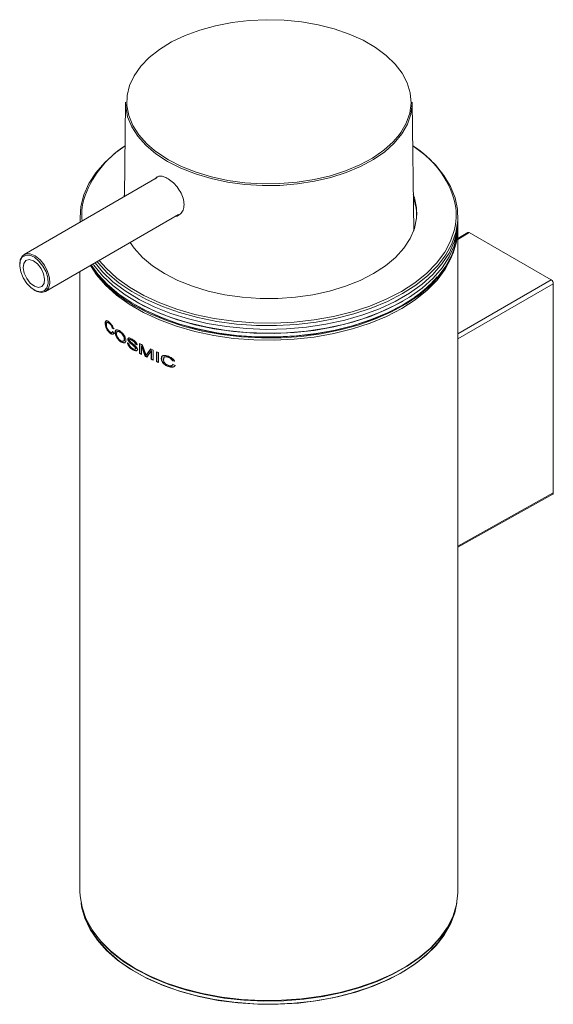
# Model space of a CAD drawing. Header units: millimetres. Extents: x -184 to 227, y 36 to 490.
# Tile 2 of 4: x 117 to 205, y 36 to 198. Entities that reach past the tile are written whole.
import ezdxf

# ---------------------------------------------------------------- set-up
doc = ezdxf.new("R2010")
doc.units = ezdxf.units.MM

msp = doc.modelspace()

# ---------------------------------------------------------------- linework, layer by layer
at = {"color": 7, "linetype": 'Continuous', "lineweight": 15}
for p, q in [((134.418, 184.258), (134.253, 168.828)), ((181.674, 163.208), (181.449, 184.258)), ((139.62, 171.926), (117.766, 159.31)), ((134.256, 169.129), (134.119, 168.75)), ((121.266, 153.248), (143.089, 165.845)), ((126.949, 165.643), (126.938, 164.605)), ((126.953, 164.613), (126.949, 165.032)), ((188.931, 164.399), (188.918, 165.643)), ((188.931, 163.789), (188.929, 164.032)), ((188.934, 54.914), (188.934, 163.514)), ((190.54, 162.908), (188.934, 161.948)), ((190.792, 162.885), (204.227, 155.129)), ((117.041, 157.707), (117.041, 157.544)), ((126.934, 156.519), (126.934, 54.914)), ((119.374, 153.503), (119.516, 153.421)), ((204.581, 120.222), (204.581, 154.517)), ((132.213, 147.259), (132.296, 147.291)), ((132.445, 147.113), (132.213, 147.259)), ((132.527, 147.146), (132.296, 147.291)), ((132.256, 146.669), (132.339, 146.701)), ((132.256, 146.669), (132.489, 146.42)), ((134.263, 145.469), (134.186, 145.432)), ((134.79, 145.42), (134.865, 145.458)), ((135.065, 145.259), (135.139, 145.298)), ((135.516, 145.225), (135.588, 145.264)), ((135.826, 144.247), (135.084, 144.879)), ((135.14, 145.067), (135.983, 144.341)), ((135.898, 144.287), (135.158, 144.918)), ((136.004, 144.643), (136.075, 144.684)), ((136.059, 143.891), (136.129, 143.932)), ((136.704, 143.079), (136.704, 144.712)), ((136.772, 143.121), (136.772, 144.675)), ((137.004, 144.299), (137.072, 144.342)), ((137.004, 144.299), (137.004, 142.918)), ((137.625, 142.598), (137.004, 144.299)), ((137.691, 142.642), (137.072, 144.342)), ((137.168, 144.465), (137.694, 143.051)), ((137.925, 142.957), (138.489, 143.814)), ((137.99, 143.001), (138.552, 143.859)), ((136.704, 143.079), (136.772, 143.121)), ((137.625, 142.598), (137.691, 142.642)), ((137.694, 143.051), (137.802, 142.758)), ((137.802, 142.758), (137.925, 142.957)), ((137.802, 142.758), (137.866, 142.802)), ((137.866, 142.802), (137.99, 143.001)), ((138.602, 143.511), (137.921, 142.452)), ((137.925, 142.957), (137.99, 143.001)), ((138.602, 143.511), (138.665, 143.556)), ((138.602, 142.129), (138.602, 143.511)), ((138.602, 142.129), (138.665, 142.174)), ((138.665, 142.174), (138.665, 143.556)), ((138.925, 143.616), (138.925, 141.983)), ((139.476, 141.741), (139.476, 143.374)), ((139.536, 141.788), (139.536, 143.349)), ((139.808, 143.235), (139.808, 141.601)), ((140.268, 142.242), (140.325, 142.29)), ((139.476, 141.741), (139.536, 141.788)), ((141.451, 140.942), (141.505, 140.991)), ((142.455, 141.793), (142.101, 141.863)), ((142.123, 141.209), (142.218, 141.337)), ((142.505, 141.843), (142.152, 141.913)), ((142.167, 141.287), (142.218, 141.337)), ((142.167, 141.287), (142.522, 141.114)), ((188.934, 111.33), (204.475, 119.992))]:
    msp.add_line(p, q, dxfattribs=at)
at = {"color": 8, "linetype": 'Continuous', "lineweight": 15}
for p, q in [((190.792, 162.885), (188.934, 161.774)), ((188.934, 146.3), (204.227, 155.129)), ((204.581, 154.517), (188.934, 145.483)), ((188.934, 111.501), (204.581, 120.222))]:
    msp.add_line(p, q, dxfattribs=at)
at = {"color": 7, "linetype": 'Continuous', "lineweight": 15, "flags": 128}
for points in [[(179.338, 178.998), (179.543, 179.281), (180.455, 180.852), (181.026, 182.476), (181.247, 184.129), (181.114, 185.784), (180.63, 187.417), (179.802, 189.004), (178.643, 190.52), (177.169, 191.943), (175.404, 193.25), (173.374, 194.421), (171.11, 195.44), (168.647, 196.291), (166.02, 196.96), (163.272, 197.438), (160.442, 197.718), (157.574, 197.794), (154.712, 197.667), (151.899, 197.337), (149.177, 196.811), (146.588, 196.095), (144.171, 195.201), (141.962, 194.142), (139.996, 192.935), (138.301, 191.597), (136.904, 190.149), (135.826, 188.613), (135.083, 187.013), (134.686, 185.371), (134.642, 183.714), (134.951, 182.067), (135.608, 180.453), (136.604, 178.899), (137.923, 177.427), (139.132, 176.376)], [(141.305, 174.575), (139.388, 175.827), (137.751, 177.206), (136.421, 178.69), (135.417, 180.258), (134.754, 181.885), (134.443, 183.547), (134.418, 184.258)], [(181.449, 184.258), (181.447, 183.965), (181.224, 182.298), (180.648, 180.66), (179.728, 179.075), (178.478, 177.568), (176.916, 176.161), (175.066, 174.875), (172.957, 173.73), (170.62, 172.743), (168.09, 171.93), (165.407, 171.302), (162.61, 170.869), (159.742, 170.639), (156.847, 170.613), (153.969, 170.793), (151.15, 171.175), (148.435, 171.755), (145.863, 172.523), (143.475, 173.468), (141.305, 174.575)], [(126.988, 164.633), (126.951, 165.293), (127.083, 167.195), (127.564, 169.079), (128.389, 170.922), (129.549, 172.705), (131.03, 174.406), (132.816, 176.006), (134.342, 177.128)], [(181.525, 177.128), (183.522, 175.619), (185.234, 173.992), (186.637, 172.268), (187.715, 170.469), (188.455, 168.614), (188.85, 166.723), (188.894, 164.819), (188.587, 162.924), (187.933, 161.057), (186.939, 159.242), (185.617, 157.498), (183.981, 155.845), (182.049, 154.301), (179.845, 152.885)], [(175.088, 156.183), (177.03, 157.448), (178.694, 158.84), (180.055, 160.338), (181.094, 161.919), (181.794, 163.561), (182.147, 165.24), (182.147, 166.931), (181.794, 168.609), (181.611, 169.129)], [(188.918, 165.032), (188.784, 163.258), (188.303, 161.374), (187.477, 159.531), (186.317, 157.748), (184.836, 156.047), (183.049, 154.447), (180.978, 152.965), (178.646, 151.619), (176.079, 150.423), (173.307, 149.392), (170.36, 148.536), (167.273, 147.867), (164.079, 147.39), (160.817, 147.112), (157.521, 147.036), (154.23, 147.163), (150.981, 147.491), (147.811, 148.016), (144.756, 148.733), (141.85, 149.633), (139.126, 150.707), (136.615, 151.942), (134.346, 153.323), (132.344, 154.836), (130.632, 156.464), (129.403, 157.945)], [(129.075, 157.756), (129.217, 157.55), (130.621, 155.826), (132.334, 154.198), (134.337, 152.684), (136.607, 151.302), (139.119, 150.067), (141.845, 148.993), (144.752, 148.093), (147.809, 147.376), (150.981, 146.85), (154.231, 146.522), (157.523, 146.396), (160.82, 146.472), (164.084, 146.75), (167.279, 147.227), (170.368, 147.897), (173.315, 148.753), (176.089, 149.785), (178.657, 150.981), (180.99, 152.328), (183.061, 153.81), (184.848, 155.412), (186.331, 157.113), (187.491, 158.897), (188.316, 160.741), (188.797, 162.625), (188.931, 164.399)], [(130.067, 158.328), (131.204, 157.049), (132.995, 155.431), (135.078, 153.936), (137.429, 152.578), (140.021, 151.376), (142.822, 150.342), (145.801, 149.49), (148.922, 148.828), (152.149, 148.365), (155.444, 148.106), (158.767, 148.054), (162.081, 148.21), (165.347, 148.572), (168.525, 149.135), (171.579, 149.894), (174.473, 150.839), (177.174, 151.959), (179.649, 153.24), (181.869, 154.669), (183.808, 156.228), (185.444, 157.899), (186.758, 159.663), (187.734, 161.497), (188.36, 163.383), (188.424, 163.673)], [(136.013, 150.86), (138.467, 149.586), (141.142, 148.471), (144.007, 147.526), (147.03, 146.762), (150.176, 146.187), (153.41, 145.81), (156.696, 145.632), (159.995, 145.658), (163.271, 145.885), (166.487, 146.313), (169.606, 146.935), (172.592, 147.745), (175.413, 148.734), (178.035, 149.89), (180.43, 151.201), (182.569, 152.651), (184.43, 154.224), (185.99, 155.903), (187.233, 157.668), (188.143, 159.499), (188.711, 161.375), (188.931, 163.276), (188.932, 163.707)], [(179.853, 151.025), (182.058, 152.442), (183.991, 153.986), (185.628, 155.64), (186.951, 157.385), (187.946, 159.201), (188.6, 161.068), (188.907, 162.964), (188.927, 163.984)], [(128.651, 157.511), (129.64, 155.998), (131.122, 154.273), (132.918, 152.651), (135.007, 151.15), (137.366, 149.789), (139.965, 148.583), (142.775, 147.546), (145.763, 146.691), (148.893, 146.027), (152.129, 145.562), (155.434, 145.302), (158.768, 145.25), (162.092, 145.406), (165.367, 145.769), (168.555, 146.334), (171.618, 147.095), (174.521, 148.043), (177.23, 149.166), (179.712, 150.451), (181.939, 151.884), (183.885, 153.448), (185.526, 155.124), (186.844, 156.893), (187.823, 158.733), (188.352, 160.233)], [(135.156, 161.266), (135.814, 160.336), (137.175, 158.838), (138.839, 157.447), (140.782, 156.181), (142.975, 155.06), (145.386, 154.099), (147.979, 153.314), (150.718, 152.714), (153.563, 152.309), (156.471, 152.106), (159.4, 152.106), (162.308, 152.31), (165.152, 152.715), (167.891, 153.314), (170.485, 154.1), (172.895, 155.061), (175.088, 156.183)], [(117.041, 157.707), (117.137, 158.441), (117.488, 159.087), (118.058, 159.43), (118.787, 159.431), (119.594, 159.09), (120.393, 158.445), (121.097, 157.565), (121.63, 156.545), (121.933, 155.497), (121.975, 154.533), (121.75, 153.759), (121.283, 153.258), (120.625, 153.084), (119.846, 153.256), (119.516, 153.421)], [(117.044, 157.405), (117.209, 156.443), (117.609, 155.455), (118.2, 154.547), (118.918, 153.818), (119.686, 153.347), (120.42, 153.185), (121.041, 153.349), (121.481, 153.821), (121.693, 154.552), (121.654, 155.46), (121.367, 156.448), (120.865, 157.41), (120.202, 158.239), (119.448, 158.848), (118.687, 159.169), (118, 159.168), (117.462, 158.845), (117.132, 158.236), (117.044, 157.405)], [(117.609, 157.112), (117.778, 156.242), (118.19, 155.366), (118.782, 154.616), (119.465, 154.106), (120.134, 153.915), (120.687, 154.072), (121.04, 154.552), (121.14, 155.282), (120.971, 156.152), (120.559, 157.028), (119.967, 157.779), (119.284, 158.288), (118.616, 158.479), (118.062, 158.323), (117.709, 157.843), (117.609, 157.112)], [(128.786, 157.589), (129.878, 156.068), (131.439, 154.39), (133.299, 152.817), (135.439, 151.366), (137.833, 150.056), (140.455, 148.9), (143.276, 147.911), (146.262, 147.101), (149.38, 146.478), (152.596, 146.051), (155.872, 145.823), (159.171, 145.798), (162.456, 145.975), (165.69, 146.353), (168.837, 146.927), (171.859, 147.691), (174.724, 148.636), (177.399, 149.752), (179.853, 151.025)], [(179.845, 152.885), (177.392, 151.612), (174.719, 150.497), (171.855, 149.552), (168.834, 148.788), (165.689, 148.214), (162.457, 147.837), (159.173, 147.659), (155.875, 147.685), (152.6, 147.912), (149.386, 148.339), (146.269, 148.961), (143.284, 149.771), (140.465, 150.759), (137.844, 151.914), (135.45, 153.224), (133.311, 154.674), (131.451, 156.246), (129.891, 157.924), (129.725, 158.131)], [(135.982, 151.042), (137.366, 150.279), (139.965, 149.073), (142.775, 148.036), (145.763, 147.181), (148.893, 146.517), (152.129, 146.052), (155.434, 145.792), (158.768, 145.74), (162.092, 145.896), (165.367, 146.259), (168.555, 146.824), (171.618, 147.585), (174.521, 148.532), (177.23, 149.656), (177.982, 150.016)], [(179.933, 151.682), (179.713, 151.553), (177.231, 150.268), (174.522, 149.144), (171.62, 148.197), (168.556, 147.436), (165.369, 146.871), (162.094, 146.508), (158.77, 146.351), (155.436, 146.403), (152.132, 146.663), (148.896, 147.128), (145.765, 147.791), (142.778, 148.647), (139.968, 149.683), (137.369, 150.889), (136.161, 151.549)], [(179.933, 151.072), (179.711, 150.942), (177.229, 149.656), (174.52, 148.533), (171.618, 147.586), (168.554, 146.825), (165.366, 146.26), (162.091, 145.897), (158.768, 145.741), (155.434, 145.793), (152.13, 146.053), (148.894, 146.518), (145.763, 147.182), (142.776, 148.037), (139.966, 149.074), (137.367, 150.28), (136.161, 150.939)], [(131.061, 148.026), (131.105, 148.04), (131.148, 148.054)], [(131.782, 147.975), (131.824, 147.991), (131.866, 148.006)], [(131.796, 146.476), (131.838, 146.492), (131.88, 146.507)], [(132.489, 146.42), (132.53, 146.436), (132.571, 146.453)], [(132.695, 146.523), (132.736, 146.539), (132.777, 146.556)], [(133.629, 146.569), (133.59, 146.552), (133.55, 146.534)], [(133.548, 145.049), (133.587, 145.067), (133.627, 145.085)], [(135.084, 144.879), (135.121, 144.898), (135.158, 144.918)], [(135.578, 143.7), (135.614, 143.72), (135.65, 143.74)], [(135.826, 144.247), (135.862, 144.267), (135.898, 144.287)], [(136.351, 143.736), (136.386, 143.757), (136.421, 143.778)], [(140.607, 142.109), (140.635, 142.133), (140.663, 142.157)], [(141.429, 142.436), (141.456, 142.461), (141.482, 142.485)], [(142.101, 141.863), (142.127, 141.888), (142.152, 141.913)], [(142.522, 141.114), (142.547, 141.139), (142.572, 141.165)], [(126.934, 54.914), (126.958, 54.2), (127.265, 52.303), (127.92, 50.436), (128.914, 48.62), (130.238, 46.874), (131.875, 45.221), (133.807, 43.676), (136.013, 42.26)], [(136.013, 42.26), (138.467, 40.986), (141.142, 39.871), (144.007, 38.926), (147.03, 38.162), (150.176, 37.587), (153.41, 37.21), (156.696, 37.032), (159.995, 37.058), (163.271, 37.285), (166.487, 37.713), (169.606, 38.335), (172.592, 39.145), (175.413, 40.134), (178.035, 41.29), (180.43, 42.601), (182.569, 44.051), (184.43, 45.624), (185.99, 47.303), (187.233, 49.068), (188.143, 50.899), (188.711, 52.775), (188.931, 54.676), (188.934, 54.914)], [(127.11, 53.008), (127.205, 52.383), (127.725, 50.508)], [(127.725, 50.508), (128.587, 48.676), (129.782, 46.907), (131.295, 45.221), (133.111, 43.637), (135.207, 42.174), (137.562, 40.848), (140.147, 39.674), (142.933, 38.666), (145.89, 37.833), (148.983, 37.187), (152.177, 36.735), (155.436, 36.481), (158.724, 36.428), (162.003, 36.578), (165.236, 36.928), (168.386, 37.474), (171.418, 38.211), (174.297, 39.129), (176.99, 40.219), (179.468, 41.468), (181.701, 42.862), (183.665, 44.385), (185.338, 46.02), (186.7, 47.748), (187.736, 49.55), (188.435, 51.405), (188.757, 53.008)], [(188.074, 50.728), (187.884, 50.206), (186.98, 48.36), (185.735, 46.58), (184.164, 44.889), (182.286, 43.306), (180.122, 41.849), (177.698, 40.536), (175.042, 39.382), (172.186, 38.4), (169.163, 37.603), (166.008, 36.999), (162.758, 36.595), (159.452, 36.396), (156.127, 36.405), (152.824, 36.622), (149.581, 37.043), (146.436, 37.665), (143.426, 38.478), (140.586, 39.476), (137.949, 40.644), (135.546, 41.97), (133.406, 43.439), (131.554, 45.032), (130.011, 46.732), (128.795, 48.518), (127.921, 50.369)], [(186.885, 48.516), (186.059, 47.363), (184.539, 45.679), (182.718, 44.098), (180.616, 42.637), (178.258, 41.314), (175.668, 40.143), (172.878, 39.138), (169.919, 38.309), (166.824, 37.667), (163.628, 37.218), (160.367, 36.968), (157.079, 36.919), (153.801, 37.073), (150.569, 37.427), (147.421, 37.977), (144.392, 38.717), (141.517, 39.638), (138.827, 40.731), (136.354, 41.983), (134.125, 43.38), (132.167, 44.905), (130.5, 46.542), (129.144, 48.272), (128.982, 48.516)]]:
    msp.add_lwpolyline(points, dxfattribs=at)
at = {"color": 8, "linetype": 'Continuous', "lineweight": 15, "flags": 128}
for points in [[(141.447, 174.818), (143.598, 173.721), (145.966, 172.784), (148.516, 172.023), (151.208, 171.448), (154.003, 171.068), (156.857, 170.89), (159.727, 170.916), (162.57, 171.145), (165.343, 171.573), (168.004, 172.196), (170.512, 173.002), (172.829, 173.98), (174.92, 175.116), (176.754, 176.391), (178.303, 177.786), (179.338, 178.998)], [(139.132, 176.376), (139.545, 176.06), (141.447, 174.818)]]:
    msp.add_lwpolyline(points, dxfattribs=at)
at = {"color": 7, "linetype": 'Continuous', "lineweight": 15}
for centre, radius, start, end in [((143.065, 163.361), 16.292, 122.37191, 162.33224), ((173.26, 163.74), 15.728, 15.85854, 58.29608), ((173.707, 165.43), 8.486, 2.35274, 21.21681), ((145.477, 168.533), 20.048, 213.23867, 241.83187), ((168.842, 170.395), 22.29, 298.37393, 318.5073), ((149.367, 167.28), 26.811, 236.89072, 237.58692), ((150.785, 170.227), 29.547, 239.98324, 240.63479), ((150.814, 170.197), 29.465, 239.98437, 240.63563), ((151.511, 172.007), 31.053, 241.5205, 242.49168), ((152.96, 174.941), 34.326, 245.06589, 245.86452), ((151.43, 170.223), 30.881, 241.51852, 242.15156), ((151.475, 170.222), 30.833, 241.51963, 242.15163), ((152.296, 171.91), 32.779, 243.41179, 243.98799), ((152.22, 171.667), 32.459, 243.4099, 243.9899), ((152.995, 173.384), 34.409, 245.27404, 245.86368), ((153.017, 173.342), 34.313, 245.275, 245.86438), ((153.688, 176.595), 36.133, 246.83899, 247.40904), ((153.688, 174.962), 36.133, 246.83899, 247.40904), ((153.634, 174.74), 35.842, 246.83783, 247.41066)]:
    msp.add_arc(centre, radius, start, end, dxfattribs=at)
at = {"color": 8, "linetype": 'Continuous', "lineweight": 15}
for centre, radius, start, end in [((137.625, 165.771), 10.398, 165.88863, 185.36977), ((178.309, 165.775), 10.331, 348.26022, 12.65534)]:
    msp.add_arc(centre, radius, start, end, dxfattribs=at)
at = {"color": 7, "linetype": 'Continuous', "lineweight": 15}
for centre, ratio, start_param, end_param in [((190.792, 162.476), 0.5773376, 5.4979065, 6.291912), ((204.227, 154.721), 0.5774255, 3.9271102, 5.4978303), ((204.227, 120.426), 0.5773376, 3.132866, 3.927034)]:
    msp.add_ellipse(centre, major_axis=(-0.25, 0.433), ratio=ratio, start_param=start_param, end_param=end_param, dxfattribs=at)
for points, knots in [([(139.264, 171.72), (139.408, 171.865), (139.705, 172.165), (140.333, 172.189), (140.8, 172.01), (140.993, 171.936)], [0, 0, 0, 0, 0.3554562, 0.7333684, 1, 1, 1, 1]), ([(140.993, 171.936), (141.278, 171.777), (141.847, 171.459), (142.697, 170.628), (143.411, 169.633), (143.891, 168.54), (144.059, 167.476), (143.893, 166.543), (143.409, 165.9), (142.947, 165.573), (142.657, 165.589), (142.645, 165.589)], [0, 0, 0, 0, 0.1238505, 0.2476797, 0.3721563, 0.4975449, 0.6223821, 0.7460027, 0.869699, 0.9947311, 1, 1, 1, 1]), ([(131.061, 148.026), (131.064, 148.089), (131.069, 148.216), (131.119, 148.35), (131.197, 148.427), (131.331, 148.451), (131.533, 148.37), (131.705, 148.227), (131.792, 148.155)], [0, 0, 0, 0, 0.1250237, 0.2499106, 0.3724796, 0.4999945, 0.7487636, 1, 1, 1, 1]), ([(131.796, 146.476), (131.708, 146.561), (131.532, 146.731), (131.326, 147.041), (131.193, 147.339), (131.12, 147.577), (131.07, 147.814), (131.064, 147.955), (131.061, 148.026)], [0, 0, 0, 0, 0.2504915, 0.4997336, 0.6248133, 0.7498871, 0.8749859, 1, 1, 1, 1]), ([(131.148, 148.054), (131.151, 148.118), (131.156, 148.245), (131.205, 148.378), (131.282, 148.459), (131.351, 148.464), (131.386, 148.467)], [0, 0, 0, 0, 0.2502837, 0.5001825, 0.7452836, 1, 1, 1, 1]), ([(131.88, 146.507), (131.793, 146.592), (131.617, 146.761), (131.412, 147.071), (131.279, 147.368), (131.206, 147.606), (131.157, 147.843), (131.151, 147.984), (131.148, 148.054)], [0, 0, 0, 0, 0.2501199, 0.4992588, 0.62434, 0.7494786, 0.8747167, 1, 1, 1, 1]), ([(131.782, 147.975), (131.719, 148.029), (131.593, 148.135), (131.446, 148.183), (131.352, 148.148), (131.287, 148.046), (131.276, 147.911), (131.268, 147.822)], [0, 0, 0, 0, 0.2506562, 0.5004244, 0.6256572, 0.7507399, 1, 1, 1, 1]), ([(131.268, 147.822), (131.274, 147.719), (131.282, 147.562), (131.345, 147.331), (131.436, 147.11), (131.584, 146.877), (131.711, 146.748), (131.775, 146.684)], [0, 0, 0, 0, 0.2494565, 0.3765098, 0.4997742, 0.7495008, 1, 1, 1, 1]), ([(131.866, 148.006), (131.804, 148.059), (131.678, 148.164), (131.529, 148.218), (131.463, 148.182), (131.441, 148.17)], [0, 0, 0, 0, 0.4004472, 0.7996562, 1, 1, 1, 1]), ([(132.213, 147.259), (132.191, 147.334), (132.147, 147.484), (132.034, 147.69), (131.909, 147.853), (131.824, 147.935), (131.782, 147.975)], [0, 0, 0, 0, 0.24972236, 0.49914437, 0.74938157, 1, 1, 1, 1]), ([(131.792, 148.155), (131.919, 148.028), (132.11, 147.837), (132.309, 147.493), (132.4, 147.278), (132.43, 147.168), (132.445, 147.113)], [0, 0, 0, 0, 0.4992024, 0.7492636, 0.8746364, 1, 1, 1, 1]), ([(132.296, 147.291), (132.274, 147.366), (132.23, 147.516), (132.118, 147.722), (131.993, 147.885), (131.909, 147.966), (131.866, 148.006)], [0, 0, 0, 0, 0.25005047, 0.49951379, 0.74959557, 1, 1, 1, 1]), ([(132.695, 146.523), (132.698, 146.588), (132.704, 146.719), (132.758, 146.864), (132.849, 146.951), (133.006, 146.989), (133.244, 146.93), (133.447, 146.792), (133.549, 146.723)], [0, 0, 0, 0, 0.1250938, 0.2500405, 0.3695592, 0.5001257, 0.7497498, 1, 1, 1, 1]), ([(132.777, 146.556), (132.78, 146.621), (132.785, 146.752), (132.838, 146.9), (132.901, 146.95), (132.931, 146.974)], [0, 0, 0, 0, 0.3386552, 0.6767771, 1, 1, 1, 1]), ([(131.775, 146.684), (131.824, 146.643), (131.921, 146.561), (132.064, 146.503), (132.193, 146.519), (132.235, 146.619), (132.256, 146.669)], [0, 0, 0, 0, 0.2507454, 0.5011142, 0.7506593, 1, 1, 1, 1]), ([(132.489, 146.42), (132.455, 146.356), (132.387, 146.229), (132.201, 146.219), (132, 146.305), (131.864, 146.419), (131.796, 146.476)], [0, 0, 0, 0, 0.2492058, 0.4988918, 0.7492695, 1, 1, 1, 1]), ([(132.571, 146.453), (132.537, 146.389), (132.47, 146.261), (132.284, 146.251), (132.084, 146.337), (131.948, 146.45), (131.88, 146.507)], [0, 0, 0, 0, 0.2495516, 0.4992684, 0.7494891, 1, 1, 1, 1]), ([(132.231, 146.566), (132.243, 146.567), (132.297, 146.574), (132.321, 146.645), (132.339, 146.701)], [0, 0, 0, 0, 0.21933976, 1, 1, 1, 1]), ([(133.548, 145.049), (133.449, 145.13), (133.252, 145.29), (133.021, 145.586), (132.865, 145.862), (132.773, 146.086), (132.708, 146.315), (132.7, 146.453), (132.695, 146.523)], [0, 0, 0, 0, 0.2502051, 0.500004, 0.6285727, 0.7501401, 0.875121, 1, 1, 1, 1]), ([(133.627, 145.085), (133.528, 145.165), (133.331, 145.325), (133.102, 145.619), (132.947, 145.894), (132.855, 146.118), (132.789, 146.349), (132.781, 146.487), (132.777, 146.556)], [0, 0, 0, 0, 0.2499093, 0.4995057, 0.6249617, 0.7497232, 0.8748792, 1, 1, 1, 1]), ([(133.55, 146.534), (133.474, 146.584), (133.322, 146.685), (133.146, 146.722), (133.029, 146.685), (132.971, 146.6), (132.94, 146.476), (132.937, 146.378), (132.936, 146.328)], [0, 0, 0, 0, 0.25015474, 0.49990234, 0.62478681, 0.74968244, 0.87475902, 1, 1, 1, 1]), ([(132.936, 146.328), (132.936, 146.304), (132.937, 146.254), (132.949, 146.15), (132.981, 146.013), (133.046, 145.846), (133.158, 145.641), (133.328, 145.416), (133.474, 145.298), (133.547, 145.238)], [0, 0, 0, 0, 0.06265229, 0.12528655, 0.25021992, 0.36969166, 0.50026979, 0.74986331, 1, 1, 1, 1]), ([(133.629, 146.569), (133.553, 146.619), (133.402, 146.718), (133.223, 146.762), (133.141, 146.723), (133.114, 146.71)], [0, 0, 0, 0, 0.4002102, 0.7999432, 1, 1, 1, 1]), ([(133.547, 145.238), (133.622, 145.189), (133.772, 145.09), (133.953, 145.06), (134.073, 145.1), (134.141, 145.174), (134.18, 145.288), (134.184, 145.384), (134.186, 145.432)], [0, 0, 0, 0, 0.250191, 0.4997516, 0.6284684, 0.7498372, 0.8748332, 1, 1, 1, 1]), ([(133.549, 146.723), (133.651, 146.642), (133.853, 146.479), (134.103, 146.185), (134.273, 145.91), (134.374, 145.686), (134.441, 145.457), (134.448, 145.319), (134.452, 145.25)], [0, 0, 0, 0, 0.2502106, 0.4999916, 0.628128, 0.7500595, 0.874997, 1, 1, 1, 1]), ([(134.186, 145.432), (134.184, 145.482), (134.18, 145.584), (134.139, 145.751), (134.073, 145.919), (133.954, 146.128), (133.774, 146.353), (133.625, 146.473), (133.55, 146.534)], [0, 0, 0, 0, 0.1251238, 0.2501668, 0.3734396, 0.5002849, 0.7498815, 1, 1, 1, 1]), ([(134.263, 145.469), (134.261, 145.519), (134.256, 145.621), (134.216, 145.788), (134.15, 145.956), (134.032, 146.165), (133.852, 146.389), (133.704, 146.509), (133.629, 146.569)], [0, 0, 0, 0, 0.12535691, 0.25059067, 0.37396751, 0.5008154, 0.75020455, 1, 1, 1, 1]), ([(134.057, 145.112), (134.089, 145.12), (134.151, 145.135), (134.218, 145.212), (134.257, 145.325), (134.261, 145.421), (134.263, 145.469)], [0, 0, 0, 0, 0.2570331, 0.4995942, 0.7495859, 1, 1, 1, 1]), ([(134.79, 145.42), (134.791, 145.441), (134.794, 145.484), (134.82, 145.551), (134.875, 145.602), (134.963, 145.626), (135.164, 145.606), (135.354, 145.502), (135.505, 145.42)], [0, 0, 0, 0, 0.0625908, 0.1251936, 0.2500974, 0.3685372, 0.5004975, 1, 1, 1, 1]), ([(135.084, 144.879), (135.015, 144.956), (134.91, 145.072), (134.822, 145.248), (134.794, 145.35), (134.791, 145.396), (134.79, 145.42)], [0, 0, 0, 0, 0.49977205, 0.75032512, 0.87384078, 1, 1, 1, 1]), ([(134.865, 145.458), (134.866, 145.48), (134.868, 145.522), (134.894, 145.589), (134.949, 145.642), (135.007, 145.653), (135.036, 145.658)], [0, 0, 0, 0, 0.17001315, 0.34000242, 0.67889781, 1, 1, 1, 1]), ([(135.158, 144.918), (135.089, 144.995), (134.984, 145.11), (134.897, 145.286), (134.869, 145.388), (134.866, 145.435), (134.865, 145.458)], [0, 0, 0, 0, 0.4993336, 0.7499669, 0.8736351, 1, 1, 1, 1]), ([(135.516, 145.225), (135.424, 145.278), (135.287, 145.358), (135.141, 145.37), (135.086, 145.336), (135.068, 145.298), (135.066, 145.272), (135.065, 145.259)], [0, 0, 0, 0, 0.5005791, 0.7499973, 0.8748144, 0.9374547, 1, 1, 1, 1]), ([(135.065, 145.259), (135.066, 145.244), (135.068, 145.213), (135.085, 145.161), (135.109, 145.112), (135.13, 145.082), (135.14, 145.067)], [0, 0, 0, 0, 0.249849, 0.4994556, 0.7494912, 1, 1, 1, 1]), ([(135.588, 145.264), (135.497, 145.318), (135.36, 145.398), (135.215, 145.409), (135.16, 145.375), (135.141, 145.337), (135.14, 145.311), (135.139, 145.298)], [0, 0, 0, 0, 0.5002113, 0.749598, 0.8745407, 0.9373045, 1, 1, 1, 1]), ([(135.505, 145.42), (135.667, 145.313), (135.873, 145.178), (136.099, 144.93), (136.197, 144.787), (136.275, 144.63), (136.289, 144.527), (136.296, 144.476)], [0, 0, 0, 0, 0.4997328, 0.6308254, 0.7503232, 0.8752932, 1, 1, 1, 1]), ([(136.075, 144.684), (136.069, 144.716), (136.057, 144.78), (136.012, 144.877), (135.953, 144.966), (135.815, 145.12), (135.688, 145.2), (135.588, 145.264)], [0, 0, 0, 0, 0.1253162, 0.2504128, 0.3699304, 0.5008158, 1, 1, 1, 1]), ([(134.452, 145.25), (134.448, 145.186), (134.44, 145.057), (134.373, 144.919), (134.272, 144.832), (134.101, 144.792), (133.851, 144.852), (133.649, 144.983), (133.548, 145.049)], [0, 0, 0, 0, 0.1249593, 0.2498942, 0.3727659, 0.5000124, 0.7498026, 1, 1, 1, 1]), ([(134.337, 144.878), (134.298, 144.864), (134.178, 144.823), (133.928, 144.89), (133.727, 145.02), (133.627, 145.085)], [0, 0, 0, 0, 0.1928822, 0.5961858, 1, 1, 1, 1]), ([(135.578, 143.7), (135.391, 143.824), (135.156, 143.979), (134.916, 144.286), (134.815, 144.46), (134.74, 144.647), (134.728, 144.764), (134.722, 144.823)], [0, 0, 0, 0, 0.4993027, 0.6289923, 0.7500062, 0.8750634, 1, 1, 1, 1]), ([(135.65, 143.74), (135.464, 143.863), (135.229, 144.018), (134.99, 144.325), (134.89, 144.499), (134.815, 144.685), (134.803, 144.802), (134.797, 144.861)], [0, 0, 0, 0, 0.4988491, 0.6285138, 0.749576, 0.8748009, 1, 1, 1, 1]), ([(134.996, 144.646), (135.002, 144.607), (135.015, 144.528), (135.059, 144.407), (135.127, 144.292), (135.287, 144.09), (135.443, 143.982), (135.566, 143.896)], [0, 0, 0, 0, 0.1253556, 0.2505103, 0.3659352, 0.5009584, 1, 1, 1, 1]), ([(136.004, 144.643), (135.998, 144.675), (135.986, 144.739), (135.941, 144.836), (135.881, 144.925), (135.743, 145.079), (135.616, 145.16), (135.516, 145.225)], [0, 0, 0, 0, 0.1250591, 0.2499964, 0.3694534, 0.5003993, 1, 1, 1, 1]), ([(135.566, 143.896), (135.666, 143.843), (135.793, 143.775), (135.932, 143.762), (135.995, 143.775), (136.035, 143.808), (136.056, 143.849), (136.058, 143.877), (136.059, 143.891)], [0, 0, 0, 0, 0.4995238, 0.6343009, 0.7499362, 0.8748163, 0.9373891, 1, 1, 1, 1]), ([(136.351, 143.736), (136.35, 143.714), (136.347, 143.669), (136.318, 143.598), (136.257, 143.541), (136.16, 143.51), (135.941, 143.513), (135.738, 143.618), (135.578, 143.7)], [0, 0, 0, 0, 0.0625998, 0.1252606, 0.2502517, 0.3672704, 0.5008022, 1, 1, 1, 1]), ([(136.233, 143.557), (136.195, 143.555), (136.015, 143.547), (135.811, 143.655), (135.65, 143.74)], [0, 0, 0, 0, 0.2111173, 1, 1, 1, 1]), ([(136.059, 143.891), (136.058, 143.908), (136.055, 143.94), (136.037, 143.993), (136.01, 144.044), (135.944, 144.138), (135.878, 144.199), (135.826, 144.247)], [0, 0, 0, 0, 0.1250798, 0.2499726, 0.3702313, 0.5003108, 1, 1, 1, 1]), ([(136.129, 143.932), (136.128, 143.949), (136.126, 143.981), (136.107, 144.034), (136.081, 144.085), (136.015, 144.179), (135.95, 144.239), (135.898, 144.287)], [0, 0, 0, 0, 0.1253115, 0.2503685, 0.3707185, 0.500752, 1, 1, 1, 1]), ([(135.983, 144.341), (136.069, 144.257), (136.177, 144.151), (136.279, 143.989), (136.32, 143.904), (136.341, 143.832), (136.35, 143.776), (136.351, 143.75), (136.351, 143.736)], [0, 0, 0, 0, 0.4990618, 0.6286477, 0.7495706, 0.8746361, 0.9373117, 1, 1, 1, 1]), ([(136.006, 143.806), (136.025, 143.809), (136.066, 143.815), (136.105, 143.849), (136.126, 143.89), (136.128, 143.918), (136.129, 143.932)], [0, 0, 0, 0, 0.3158822, 0.6573547, 0.8285883, 1, 1, 1, 1]), ([(140.268, 142.242), (140.273, 142.307), (140.281, 142.435), (140.363, 142.586), (140.49, 142.69), (140.709, 142.76), (141.035, 142.747), (141.307, 142.662), (141.445, 142.619)], [0, 0, 0, 0, 0.12502363, 0.24991083, 0.37247974, 0.4999942, 0.74876349, 1, 1, 1, 1]), ([(141.451, 140.942), (141.312, 140.997), (141.034, 141.108), (140.701, 141.348), (140.485, 141.601), (140.364, 141.813), (140.283, 142.034), (140.273, 142.173), (140.268, 142.242)], [0, 0, 0, 0, 0.2504915, 0.4997331, 0.6248134, 0.7498871, 0.8749859, 1, 1, 1, 1]), ([(140.325, 142.29), (140.33, 142.354), (140.339, 142.482), (140.418, 142.636), (140.507, 142.698), (140.551, 142.728)], [0, 0, 0, 0, 0.3358232, 0.6711298, 1, 1, 1, 1]), ([(141.505, 140.991), (141.366, 141.046), (141.088, 141.157), (140.756, 141.396), (140.541, 141.648), (140.421, 141.861), (140.34, 142.081), (140.33, 142.22), (140.325, 142.29)], [0, 0, 0, 0, 0.2501201, 0.4992585, 0.62434, 0.7494788, 0.8747167, 1, 1, 1, 1]), ([(141.429, 142.436), (141.329, 142.468), (141.13, 142.533), (140.894, 142.531), (140.743, 142.464), (140.637, 142.339), (140.619, 142.201), (140.607, 142.109)], [0, 0, 0, 0, 0.250655, 0.5004247, 0.6256572, 0.7507398, 1, 1, 1, 1]), ([(140.607, 142.109), (140.616, 142.008), (140.629, 141.855), (140.732, 141.645), (140.878, 141.455), (141.116, 141.272), (141.317, 141.186), (141.418, 141.142)], [0, 0, 0, 0, 0.24945689, 0.37650952, 0.49977419, 0.74950111, 1, 1, 1, 1]), ([(141.482, 142.485), (141.383, 142.517), (141.184, 142.581), (140.949, 142.579), (140.798, 142.512), (140.692, 142.387), (140.675, 142.249), (140.663, 142.157)], [0, 0, 0, 0, 0.2503241, 0.4998721, 0.6251088, 0.7503104, 1, 1, 1, 1]), ([(142.101, 141.863), (142.067, 141.931), (141.999, 142.066), (141.824, 142.235), (141.629, 142.357), (141.496, 142.41), (141.429, 142.436)], [0, 0, 0, 0, 0.2497222, 0.4991433, 0.7493803, 1, 1, 1, 1]), ([(141.445, 142.619), (141.644, 142.534), (141.943, 142.408), (142.249, 142.129), (142.387, 141.943), (142.432, 141.843), (142.455, 141.793)], [0, 0, 0, 0, 0.4992027, 0.7492624, 0.8746356, 1, 1, 1, 1]), ([(142.152, 141.913), (142.118, 141.981), (142.05, 142.116), (141.877, 142.285), (141.682, 142.406), (141.549, 142.459), (141.482, 142.485)], [0, 0, 0, 0, 0.25005062, 0.49951502, 0.74959718, 1, 1, 1, 1]), ([(141.418, 141.142), (141.495, 141.118), (141.648, 141.069), (141.87, 141.058), (142.07, 141.116), (142.135, 141.23), (142.167, 141.287)], [0, 0, 0, 0, 0.2507465, 0.5011139, 0.7506591, 1, 1, 1, 1]), ([(142.522, 141.114), (142.471, 141.04), (142.368, 140.89), (142.083, 140.819), (141.772, 140.839), (141.558, 140.907), (141.451, 140.942)], [0, 0, 0, 0, 0.2492056, 0.4988923, 0.7492695, 1, 1, 1, 1]), ([(142.572, 141.165), (142.521, 141.09), (142.419, 140.94), (142.134, 140.869), (141.824, 140.888), (141.611, 140.956), (141.505, 140.991)], [0, 0, 0, 0, 0.2495511, 0.4992685, 0.7494893, 1, 1, 1, 1])]:
    msp.add_open_spline(points, degree=3, knots=knots, dxfattribs=at)

doc.saveas('drawing.dxf')
